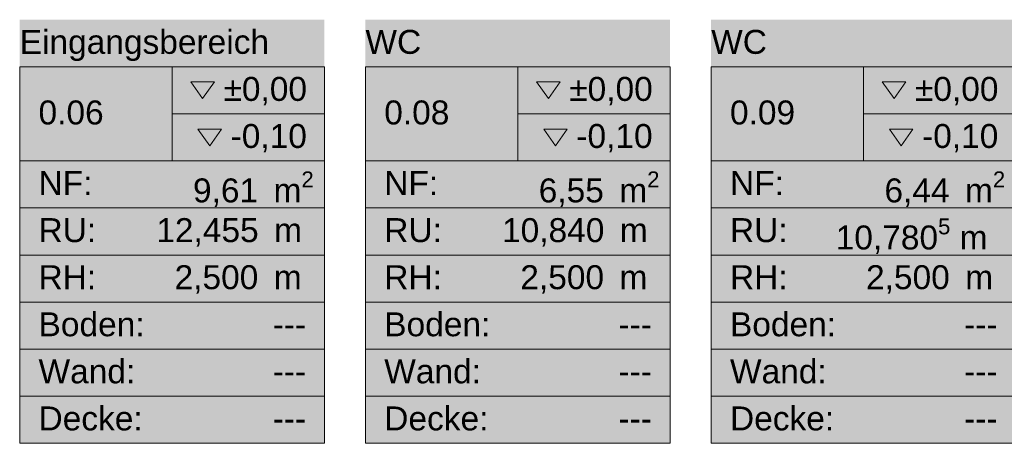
# Model space of a CAD drawing. Header units: metres. Extents: x -80 to 1923, y -189 to 69.
# Tile 35 of 256: x 861.18 to 868.37, y 42.43 to 45.52. Entities that reach past the tile are written whole.
import ezdxf
from ezdxf.enums import TextEntityAlignment as Align

# ---------------------------------------------------------------- set-up
doc = ezdxf.new("R2010")
doc.units = ezdxf.units.M
doc.header["$MEASUREMENT"] = 0
doc.layers.add('80 Raum', color=7, linetype='Continuous')
doc.styles.add('ERSTELLTER_STIL_3', font='arial.ttf')
doc.styles.add('ERSTELLTER_STIL_6', font='arial.ttf')

# ---------------------------------------------------------------- blocks, each defined once
blk = doc.blocks.new('WC_0.08_52_1', base_point=(865.2234, 44.3758))
at = {"layer": '80 Raum', "linetype": 'Continuous', "lineweight": 0, "true_color": 0x2a303f}
blk.add_hatch(color=169, dxfattribs=at).paths.add_polyline_path([(863.709, 42.427), (865.9338, 42.427), (865.9338, 45.5207), (863.709, 45.5207)])
at = {"layer": '80 Raum', "linetype": 'Continuous', "lineweight": 0, "true_color": 0x000000}
blk.add_hatch(color=18, dxfattribs=at).paths.add_polyline_path([(865.0107, 44.7221), (865.0966, 44.6006), (865.1826, 44.7221)])
at = {"layer": '80 Raum', "color": 7, "linetype": 'Continuous', "lineweight": 9}
for p, q in [((865.9338, 45.177), (863.709, 45.177)), ((863.709, 45.177), (863.709, 42.427)), ((863.709, 45.177), (865.9338, 45.177)), ((863.709, 44.4895), (863.709, 45.177)), ((864.8214, 45.177), (864.8214, 44.4895)), ((865.9338, 42.427), (865.9338, 45.177)), ((865.9338, 45.177), (865.9338, 44.4895)), ((864.8214, 44.8332), (865.9338, 44.8332)), ((865.9338, 44.4895), (863.709, 44.4895)), ((863.709, 44.4895), (865.9338, 44.4895)), ((863.709, 44.1457), (863.709, 44.4895)), ((865.9338, 44.4895), (865.9338, 44.1457)), ((865.9338, 44.1457), (863.709, 44.1457)), ((863.709, 44.1457), (865.9338, 44.1457)), ((863.709, 43.802), (863.709, 44.1457)), ((865.9338, 44.1457), (865.9338, 43.802)), ((865.9338, 43.802), (863.709, 43.802)), ((863.709, 43.802), (865.9338, 43.802)), ((863.709, 43.4582), (863.709, 43.802)), ((865.9338, 43.802), (865.9338, 43.4582)), ((865.9338, 43.4582), (863.709, 43.4582)), ((863.709, 43.4582), (865.9338, 43.4582)), ((863.709, 43.1145), (863.709, 43.4582)), ((865.9338, 43.4582), (865.9338, 43.1145)), ((865.9338, 43.1145), (863.709, 43.1145)), ((863.709, 43.1145), (865.9338, 43.1145)), ((863.709, 42.7707), (863.709, 43.1145)), ((865.9338, 43.1145), (865.9338, 42.7707)), ((865.9338, 42.7707), (863.709, 42.7707)), ((863.709, 42.7707), (865.9338, 42.7707)), ((863.709, 42.427), (863.709, 42.7707)), ((865.9338, 42.7707), (865.9338, 42.427)), ((863.709, 42.427), (865.9338, 42.427)), ((865.9338, 42.427), (863.709, 42.427))]:
    blk.add_line(p, q, dxfattribs=at)
at = {"layer": '80 Raum', "color": 7, "linetype": 'Continuous', "lineweight": 13, "flags": 128}
for points in [[(864.9589, 45.0659), (865.0448, 44.9443), (865.1308, 45.0659)], [(865.0107, 44.7221), (865.0966, 44.6006), (865.1826, 44.7221)]]:
    blk.add_lwpolyline(points, close=True, dxfattribs=at)
at = {"layer": '80 Raum', "color": 7, "lineweight": 9, "char_height": 0.175, "attachment_point": 1, "style": 'ERSTELLTER_STIL_3'}
for s, insert in [('\\A1;{\\pql;\\pt0,0.05;\\fArial|b0|i0|c0|p0;\\W1.000000;±0,00\\fArial|b0|i0|c0|p0;\\W1.000000;\\A1{\\H.66x;\\S^  ;}\\fArial|b0|i0|c0|p0;\\W1.000000;\\fArial|b0|i0|c0|p0;\\W1.000000;\\A1{\\H.66x;\\S^  ;}}', (865.1975, 45.1026)), ('\\A1;{\\pql;\\pt0,0.05;\\fArial|b0|i0|c0|p0;\\W1.000000;-0,10\\fArial|b0|i0|c0|p0;\\W1.000000;\\A1{\\H.66x;\\S^  ;}\\fArial|b0|i0|c0|p0;\\W1.000000;\\fArial|b0|i0|c0|p0;\\W1.000000;\\A1{\\H.66x;\\S^  ;}}', (865.2493, 44.7588)), ('\\A1;{\\pql;\\pt0,0.05;\\fArial|b0|i0|c0|p0;\\W1.000000;6,55\\fArial|b0|i0|c0|p0;\\W1.000000;\\A1{\\H.66x;\\S^  ;}\\fArial|b0|i0|c0|p0;\\W1.000000; m\\fArial|b0|i0|c0|p0;\\W1.000000;\\A1{\\H.66x;\\S2^  ;}}', (864.9745, 44.4126)), ('\\A1;{\\pql;\\pt0,0.05;\\fArial|b0|i0|c0|p0;\\W1.000000;10,840\\fArial|b0|i0|c0|p0;\\W1.000000;\\A1{\\H.66x;\\S^  ;}\\fArial|b0|i0|c0|p0;\\W1.000000; m\\fArial|b0|i0|c0|p0;\\W1.000000;\\A1{\\H.66x;\\S^  ;}}', (864.7066, 44.0713)), ('\\A1;{\\pql;\\pt0,0.05;\\fArial|b0|i0|c0|p0;\\W1.000000;2,500\\fArial|b0|i0|c0|p0;\\W1.000000;\\A1{\\H.66x;\\S^  ;}\\fArial|b0|i0|c0|p0;\\W1.000000; m\\fArial|b0|i0|c0|p0;\\W1.000000;\\A1{\\H.66x;\\S^  ;}}', (864.8401, 43.7276))]:
    blk.add_mtext(s, dxfattribs=dict(at, insert=insert))
at = {"layer": '80 Raum', "color": 7, "lineweight": 9}
for tag, style, p in [('ROOM_NAME', 'ERSTELLTER_STIL_6', (863.709, 45.4463)), ('DUMMY_850', 'ERSTELLTER_STIL_6', (865.7963, 45.4863)), ('ROOM_NUMBER', 'ERSTELLTER_STIL_3', (863.8465, 44.9307)), ('measuredNetAreaCode', 'ERSTELLTER_STIL_3', (863.8465, 44.4151)), ('perimeterCode', 'ERSTELLTER_STIL_3', (863.8465, 44.0713)), ('ceilingHeightCode', 'ERSTELLTER_STIL_3', (863.8465, 43.7276)), ('measuredAreaCode', 'ERSTELLTER_STIL_3', (863.8465, 43.3838)), ('DUMMY_851_0', 'ERSTELLTER_STIL_3', (865.5565, 43.3838)), ('DUMMY_852', 'ERSTELLTER_STIL_3', (863.8465, 43.0401)), ('DUMMY_851_1', 'ERSTELLTER_STIL_3', (865.5565, 43.0401)), ('DUMMY_853', 'ERSTELLTER_STIL_3', (863.8465, 42.6963)), ('DUMMY_851_2', 'ERSTELLTER_STIL_3', (865.5565, 42.6963))]:
    blk.add_attdef(tag, text='', height=0.175, dxfattribs=dict(at, style=style)).set_placement(p, align=Align.TOP_LEFT)
blk = doc.blocks.new('WC_0.09_53_1', base_point=(867.3462, 43.9738))
at = {"layer": '80 Raum', "linetype": 'Continuous', "lineweight": 0, "true_color": 0x2a303f}
blk.add_hatch(color=169, dxfattribs=at).paths.add_polyline_path([(866.2338, 42.427), (868.4586, 42.427), (868.4586, 45.5207), (866.2338, 45.5207)])
at = {"layer": '80 Raum', "linetype": 'Continuous', "lineweight": 0, "true_color": 0x000000}
blk.add_hatch(color=18, dxfattribs=at).paths.add_polyline_path([(867.5355, 44.7221), (867.6214, 44.6006), (867.7073, 44.7221)])
at = {"layer": '80 Raum', "color": 7, "linetype": 'Continuous', "lineweight": 9}
for p, q in [((868.4586, 45.177), (866.2338, 45.177)), ((866.2338, 45.177), (866.2338, 42.427)), ((866.2338, 45.177), (868.4586, 45.177)), ((866.2338, 44.4895), (866.2338, 45.177)), ((867.3462, 45.177), (867.3462, 44.4895)), ((868.4586, 42.427), (868.4586, 45.177)), ((868.4586, 45.177), (868.4586, 44.4895)), ((867.3462, 44.8332), (868.4586, 44.8332)), ((868.4586, 44.4895), (866.2338, 44.4895)), ((866.2338, 44.4895), (868.4586, 44.4895)), ((866.2338, 44.1457), (866.2338, 44.4895)), ((868.4586, 44.4895), (868.4586, 44.1457)), ((868.4586, 44.1457), (866.2338, 44.1457)), ((866.2338, 44.1457), (868.4586, 44.1457)), ((866.2338, 43.802), (866.2338, 44.1457)), ((868.4586, 44.1457), (868.4586, 43.802)), ((868.4586, 43.802), (866.2338, 43.802)), ((866.2338, 43.802), (868.4586, 43.802)), ((866.2338, 43.4582), (866.2338, 43.802)), ((868.4586, 43.802), (868.4586, 43.4582)), ((868.4586, 43.4582), (866.2338, 43.4582)), ((866.2338, 43.4582), (868.4586, 43.4582)), ((866.2338, 43.1145), (866.2338, 43.4582)), ((868.4586, 43.4582), (868.4586, 43.1145)), ((868.4586, 43.1145), (866.2338, 43.1145)), ((866.2338, 43.1145), (868.4586, 43.1145)), ((866.2338, 42.7707), (866.2338, 43.1145)), ((868.4586, 43.1145), (868.4586, 42.7707)), ((868.4586, 42.7707), (866.2338, 42.7707)), ((866.2338, 42.7707), (868.4586, 42.7707)), ((866.2338, 42.427), (866.2338, 42.7707)), ((868.4586, 42.7707), (868.4586, 42.427)), ((866.2338, 42.427), (868.4586, 42.427)), ((868.4586, 42.427), (866.2338, 42.427))]:
    blk.add_line(p, q, dxfattribs=at)
at = {"layer": '80 Raum', "color": 7, "linetype": 'Continuous', "lineweight": 13, "flags": 128}
for points in [[(867.4837, 45.0659), (867.5696, 44.9443), (867.6556, 45.0659)], [(867.5355, 44.7221), (867.6214, 44.6006), (867.7073, 44.7221)]]:
    blk.add_lwpolyline(points, close=True, dxfattribs=at)
at = {"layer": '80 Raum', "color": 7, "lineweight": 9, "char_height": 0.175, "attachment_point": 1, "style": 'ERSTELLTER_STIL_3'}
for s, insert in [('\\A1;{\\pql;\\pt0,0.05;\\fArial|b0|i0|c0|p0;\\W1.000000;±0,00\\fArial|b0|i0|c0|p0;\\W1.000000;\\A1{\\H.66x;\\S^  ;}\\fArial|b0|i0|c0|p0;\\W1.000000;\\fArial|b0|i0|c0|p0;\\W1.000000;\\A1{\\H.66x;\\S^  ;}}', (867.7222, 45.1026)), ('\\A1;{\\pql;\\pt0,0.05;\\fArial|b0|i0|c0|p0;\\W1.000000;-0,10\\fArial|b0|i0|c0|p0;\\W1.000000;\\A1{\\H.66x;\\S^  ;}\\fArial|b0|i0|c0|p0;\\W1.000000;\\fArial|b0|i0|c0|p0;\\W1.000000;\\A1{\\H.66x;\\S^  ;}}', (867.774, 44.7588)), ('\\A1;{\\pql;\\pt0,0.05;\\fArial|b0|i0|c0|p0;\\W1.000000;6,44\\fArial|b0|i0|c0|p0;\\W1.000000;\\A1{\\H.66x;\\S^  ;}\\fArial|b0|i0|c0|p0;\\W1.000000; m\\fArial|b0|i0|c0|p0;\\W1.000000;\\A1{\\H.66x;\\S2^  ;}}', (867.4993, 44.4126)), ('\\A1;{\\pql;\\pt0,0.05;\\fArial|b0|i0|c0|p0;\\W1.000000;10,780\\fArial|b0|i0|c0|p0;\\W1.000000;\\A1{\\H.66x;\\S5^  ;}\\fArial|b0|i0|c0|p0;\\W1.000000; m\\fArial|b0|i0|c0|p0;\\W1.000000;\\A1{\\H.66x;\\S^  ;}}', (867.1433, 44.0688)), ('\\A1;{\\pql;\\pt0,0.05;\\fArial|b0|i0|c0|p0;\\W1.000000;2,500\\fArial|b0|i0|c0|p0;\\W1.000000;\\A1{\\H.66x;\\S^  ;}\\fArial|b0|i0|c0|p0;\\W1.000000; m\\fArial|b0|i0|c0|p0;\\W1.000000;\\A1{\\H.66x;\\S^  ;}}', (867.3649, 43.7276))]:
    blk.add_mtext(s, dxfattribs=dict(at, insert=insert))
at = {"layer": '80 Raum', "color": 7, "lineweight": 9}
for tag, style, p in [('ROOM_NAME', 'ERSTELLTER_STIL_6', (866.2338, 45.4463)), ('DUMMY_850', 'ERSTELLTER_STIL_6', (868.3211, 45.4863)), ('ROOM_NUMBER', 'ERSTELLTER_STIL_3', (866.3713, 44.9307)), ('measuredNetAreaCode', 'ERSTELLTER_STIL_3', (866.3713, 44.4151)), ('perimeterCode', 'ERSTELLTER_STIL_3', (866.3713, 44.0713)), ('ceilingHeightCode', 'ERSTELLTER_STIL_3', (866.3713, 43.7276)), ('measuredAreaCode', 'ERSTELLTER_STIL_3', (866.3713, 43.3838)), ('DUMMY_851_0', 'ERSTELLTER_STIL_3', (868.0813, 43.3838)), ('DUMMY_852', 'ERSTELLTER_STIL_3', (866.3713, 43.0401)), ('DUMMY_851_1', 'ERSTELLTER_STIL_3', (868.0813, 43.0401)), ('DUMMY_853', 'ERSTELLTER_STIL_3', (866.3713, 42.6963)), ('DUMMY_851_2', 'ERSTELLTER_STIL_3', (868.0813, 42.6963))]:
    blk.add_attdef(tag, text='', height=0.175, dxfattribs=dict(at, style=style)).set_placement(p, align=Align.TOP_LEFT)
blk = doc.blocks.new('Eingangsbereich_0.06_59_1', base_point=(862.2966, 43.9738))
at = {"layer": '80 Raum', "linetype": 'Continuous', "lineweight": 0, "true_color": 0x2a303f}
blk.add_hatch(color=169, dxfattribs=at).paths.add_polyline_path([(861.1843, 42.427), (863.409, 42.427), (863.409, 45.5207), (861.1843, 45.5207)])
at = {"layer": '80 Raum', "linetype": 'Continuous', "lineweight": 0, "true_color": 0x000000}
blk.add_hatch(color=18, dxfattribs=at).paths.add_polyline_path([(862.4859, 44.7221), (862.5719, 44.6006), (862.6578, 44.7221)])
at = {"layer": '80 Raum', "color": 7, "linetype": 'Continuous', "lineweight": 9}
for p, q in [((863.409, 45.177), (861.1843, 45.177)), ((861.1843, 45.177), (861.1843, 42.427)), ((861.1843, 45.177), (863.409, 45.177)), ((861.1843, 44.4895), (861.1843, 45.177)), ((862.2966, 45.177), (862.2966, 44.4895)), ((863.409, 42.427), (863.409, 45.177)), ((863.409, 45.177), (863.409, 44.4895)), ((862.2966, 44.8332), (863.409, 44.8332)), ((863.409, 44.4895), (861.1843, 44.4895)), ((861.1843, 44.4895), (863.409, 44.4895)), ((861.1843, 44.1457), (861.1843, 44.4895)), ((863.409, 44.4895), (863.409, 44.1457)), ((863.409, 44.1457), (861.1843, 44.1457)), ((861.1843, 44.1457), (863.409, 44.1457)), ((861.1843, 43.802), (861.1843, 44.1457)), ((863.409, 44.1457), (863.409, 43.802)), ((863.409, 43.802), (861.1843, 43.802)), ((861.1843, 43.802), (863.409, 43.802)), ((861.1843, 43.4582), (861.1843, 43.802)), ((863.409, 43.802), (863.409, 43.4582)), ((863.409, 43.4582), (861.1843, 43.4582)), ((861.1843, 43.4582), (863.409, 43.4582)), ((861.1843, 43.1145), (861.1843, 43.4582)), ((863.409, 43.4582), (863.409, 43.1145)), ((863.409, 43.1145), (861.1843, 43.1145)), ((861.1843, 43.1145), (863.409, 43.1145)), ((861.1843, 42.7707), (861.1843, 43.1145)), ((863.409, 43.1145), (863.409, 42.7707)), ((863.409, 42.7707), (861.1843, 42.7707)), ((861.1843, 42.7707), (863.409, 42.7707)), ((861.1843, 42.427), (861.1843, 42.7707)), ((863.409, 42.7707), (863.409, 42.427)), ((861.1843, 42.427), (863.409, 42.427)), ((863.409, 42.427), (861.1843, 42.427))]:
    blk.add_line(p, q, dxfattribs=at)
at = {"layer": '80 Raum', "color": 7, "linetype": 'Continuous', "lineweight": 13, "flags": 128}
for points in [[(862.4341, 45.0659), (862.5201, 44.9443), (862.606, 45.0659)], [(862.4859, 44.7221), (862.5719, 44.6006), (862.6578, 44.7221)]]:
    blk.add_lwpolyline(points, close=True, dxfattribs=at)
at = {"layer": '80 Raum', "color": 7, "lineweight": 9, "char_height": 0.175, "attachment_point": 1, "style": 'ERSTELLTER_STIL_3'}
for s, insert in [('\\A1;{\\pql;\\pt0,0.05;\\fArial|b0|i0|c0|p0;\\W1.000000;±0,00\\fArial|b0|i0|c0|p0;\\W1.000000;\\A1{\\H.66x;\\S^  ;}\\fArial|b0|i0|c0|p0;\\W1.000000;\\fArial|b0|i0|c0|p0;\\W1.000000;\\A1{\\H.66x;\\S^  ;}}', (862.6727, 45.1026)), ('\\A1;{\\pql;\\pt0,0.05;\\fArial|b0|i0|c0|p0;\\W1.000000;-0,10\\fArial|b0|i0|c0|p0;\\W1.000000;\\A1{\\H.66x;\\S^  ;}\\fArial|b0|i0|c0|p0;\\W1.000000;\\fArial|b0|i0|c0|p0;\\W1.000000;\\A1{\\H.66x;\\S^  ;}}', (862.7245, 44.7588)), ('\\A1;{\\pql;\\pt0,0.05;\\fArial|b0|i0|c0|p0;\\W1.000000;9,61\\fArial|b0|i0|c0|p0;\\W1.000000;\\A1{\\H.66x;\\S^  ;}\\fArial|b0|i0|c0|p0;\\W1.000000; m\\fArial|b0|i0|c0|p0;\\W1.000000;\\A1{\\H.66x;\\S2^  ;}}', (862.4497, 44.4126)), ('\\A1;{\\pql;\\pt0,0.05;\\fArial|b0|i0|c0|p0;\\W1.000000;12,455\\fArial|b0|i0|c0|p0;\\W1.000000;\\A1{\\H.66x;\\S^  ;}\\fArial|b0|i0|c0|p0;\\W1.000000; m\\fArial|b0|i0|c0|p0;\\W1.000000;\\A1{\\H.66x;\\S^  ;}}', (862.1819, 44.0713)), ('\\A1;{\\pql;\\pt0,0.05;\\fArial|b0|i0|c0|p0;\\W1.000000;2,500\\fArial|b0|i0|c0|p0;\\W1.000000;\\A1{\\H.66x;\\S^  ;}\\fArial|b0|i0|c0|p0;\\W1.000000; m\\fArial|b0|i0|c0|p0;\\W1.000000;\\A1{\\H.66x;\\S^  ;}}', (862.3153, 43.7276))]:
    blk.add_mtext(s, dxfattribs=dict(at, insert=insert))
at = {"layer": '80 Raum', "color": 7, "lineweight": 9}
for tag, style, p in [('ROOM_NAME', 'ERSTELLTER_STIL_6', (861.1843, 45.4463)), ('DUMMY_850', 'ERSTELLTER_STIL_6', (863.2715, 45.4863)), ('ROOM_NUMBER', 'ERSTELLTER_STIL_3', (861.3218, 44.9307)), ('measuredNetAreaCode', 'ERSTELLTER_STIL_3', (861.3218, 44.4151)), ('perimeterCode', 'ERSTELLTER_STIL_3', (861.3218, 44.0713)), ('ceilingHeightCode', 'ERSTELLTER_STIL_3', (861.3218, 43.7276)), ('measuredAreaCode', 'ERSTELLTER_STIL_3', (861.3218, 43.3838)), ('DUMMY_851_0', 'ERSTELLTER_STIL_3', (863.0318, 43.3838)), ('DUMMY_852', 'ERSTELLTER_STIL_3', (861.3218, 43.0401)), ('DUMMY_851_1', 'ERSTELLTER_STIL_3', (863.0318, 43.0401)), ('DUMMY_853', 'ERSTELLTER_STIL_3', (861.3218, 42.6963)), ('DUMMY_851_2', 'ERSTELLTER_STIL_3', (863.0318, 42.6963))]:
    blk.add_attdef(tag, text='', height=0.175, dxfattribs=dict(at, style=style)).set_placement(p, align=Align.TOP_LEFT)

msp = doc.modelspace()

# ---------------------------------------------------------------- block references
at = {"layer": '80 Raum', "color": 7, "linetype": 'Continuous', "lineweight": 13}
ref = msp.add_blockref('Eingangsbereich_0.06_59_1', (862.2966, 43.9738), dxfattribs=at)
ref.add_attrib('ROOM_NAME', 'Eingangsbereich', dxfattribs={"color": 7, "lineweight": 9, "height": 0.175, "style": 'ERSTELLTER_STIL_6'}).set_placement((861.1843, 45.4463), align=Align.TOP_LEFT)
ref.add_attrib('ROOM_NUMBER', '0.06', dxfattribs={"color": 7, "lineweight": 9, "height": 0.175, "style": 'ERSTELLTER_STIL_3'}).set_placement((861.3218, 44.9307), align=Align.TOP_LEFT)
ref.add_attrib('measuredAreaCode', 'Boden: ', dxfattribs={"color": 7, "lineweight": 9, "height": 0.175, "style": 'ERSTELLTER_STIL_3'}).set_placement((861.3218, 43.3838), align=Align.TOP_LEFT)
ref.add_attrib('measuredNetAreaCode', 'NF: ', dxfattribs={"color": 7, "lineweight": 9, "height": 0.175, "style": 'ERSTELLTER_STIL_3'}).set_placement((861.3218, 44.4151), align=Align.TOP_LEFT)
ref.add_attrib('perimeterCode', 'RU: ', dxfattribs={"color": 7, "lineweight": 9, "height": 0.175, "style": 'ERSTELLTER_STIL_3'}).set_placement((861.3218, 44.0713), align=Align.TOP_LEFT)
ref.add_attrib('ceilingHeightCode', 'RH: ', dxfattribs={"color": 7, "lineweight": 9, "height": 0.175, "style": 'ERSTELLTER_STIL_3'}).set_placement((861.3218, 43.7276), align=Align.TOP_LEFT)
ref.add_attrib('DUMMY_851', '---', dxfattribs={"color": 7, "lineweight": 9, "height": 0.175, "style": 'ERSTELLTER_STIL_3'}).set_placement((863.0318, 43.3838), align=Align.TOP_LEFT)
ref.add_attrib('DUMMY_851_1', '---', dxfattribs={"color": 7, "lineweight": 9, "height": 0.175, "style": 'ERSTELLTER_STIL_3'}).set_placement((863.0318, 43.0401), align=Align.TOP_LEFT)
ref.add_attrib('DUMMY_851_2', '---', dxfattribs={"color": 7, "lineweight": 9, "height": 0.175, "style": 'ERSTELLTER_STIL_3'}).set_placement((863.0318, 42.6963), align=Align.TOP_LEFT)
ref.add_attrib('DUMMY_852', 'Wand: ', dxfattribs={"color": 7, "lineweight": 9, "height": 0.175, "style": 'ERSTELLTER_STIL_3'}).set_placement((861.3218, 43.0401), align=Align.TOP_LEFT)
ref.add_attrib('DUMMY_853', 'Decke: ', dxfattribs={"color": 7, "lineweight": 9, "height": 0.175, "style": 'ERSTELLTER_STIL_3'}).set_placement((861.3218, 42.6963), align=Align.TOP_LEFT)
ref = msp.add_blockref('WC_0.08_52_1', (865.2234, 44.3758), dxfattribs=at)
ref.add_attrib('ROOM_NAME', 'WC', dxfattribs={"color": 7, "lineweight": 9, "height": 0.175, "style": 'ERSTELLTER_STIL_6'}).set_placement((863.709, 45.4463), align=Align.TOP_LEFT)
ref.add_attrib('ROOM_NUMBER', '0.08', dxfattribs={"color": 7, "lineweight": 9, "height": 0.175, "style": 'ERSTELLTER_STIL_3'}).set_placement((863.8465, 44.9307), align=Align.TOP_LEFT)
ref.add_attrib('measuredAreaCode', 'Boden: ', dxfattribs={"color": 7, "lineweight": 9, "height": 0.175, "style": 'ERSTELLTER_STIL_3'}).set_placement((863.8465, 43.3838), align=Align.TOP_LEFT)
ref.add_attrib('measuredNetAreaCode', 'NF: ', dxfattribs={"color": 7, "lineweight": 9, "height": 0.175, "style": 'ERSTELLTER_STIL_3'}).set_placement((863.8465, 44.4151), align=Align.TOP_LEFT)
ref.add_attrib('perimeterCode', 'RU: ', dxfattribs={"color": 7, "lineweight": 9, "height": 0.175, "style": 'ERSTELLTER_STIL_3'}).set_placement((863.8465, 44.0713), align=Align.TOP_LEFT)
ref.add_attrib('ceilingHeightCode', 'RH: ', dxfattribs={"color": 7, "lineweight": 9, "height": 0.175, "style": 'ERSTELLTER_STIL_3'}).set_placement((863.8465, 43.7276), align=Align.TOP_LEFT)
ref.add_attrib('DUMMY_851', '---', dxfattribs={"color": 7, "lineweight": 9, "height": 0.175, "style": 'ERSTELLTER_STIL_3'}).set_placement((865.5565, 43.3838), align=Align.TOP_LEFT)
ref.add_attrib('DUMMY_851_1', '---', dxfattribs={"color": 7, "lineweight": 9, "height": 0.175, "style": 'ERSTELLTER_STIL_3'}).set_placement((865.5565, 43.0401), align=Align.TOP_LEFT)
ref.add_attrib('DUMMY_851_2', '---', dxfattribs={"color": 7, "lineweight": 9, "height": 0.175, "style": 'ERSTELLTER_STIL_3'}).set_placement((865.5565, 42.6963), align=Align.TOP_LEFT)
ref.add_attrib('DUMMY_852', 'Wand: ', dxfattribs={"color": 7, "lineweight": 9, "height": 0.175, "style": 'ERSTELLTER_STIL_3'}).set_placement((863.8465, 43.0401), align=Align.TOP_LEFT)
ref.add_attrib('DUMMY_853', 'Decke: ', dxfattribs={"color": 7, "lineweight": 9, "height": 0.175, "style": 'ERSTELLTER_STIL_3'}).set_placement((863.8465, 42.6963), align=Align.TOP_LEFT)
ref = msp.add_blockref('WC_0.09_53_1', (867.3462, 43.9738), dxfattribs=at)
ref.add_attrib('ROOM_NAME', 'WC', dxfattribs={"color": 7, "lineweight": 9, "height": 0.175, "style": 'ERSTELLTER_STIL_6'}).set_placement((866.2338, 45.4463), align=Align.TOP_LEFT)
ref.add_attrib('ROOM_NUMBER', '0.09', dxfattribs={"color": 7, "lineweight": 9, "height": 0.175, "style": 'ERSTELLTER_STIL_3'}).set_placement((866.3713, 44.9307), align=Align.TOP_LEFT)
ref.add_attrib('measuredAreaCode', 'Boden: ', dxfattribs={"color": 7, "lineweight": 9, "height": 0.175, "style": 'ERSTELLTER_STIL_3'}).set_placement((866.3713, 43.3838), align=Align.TOP_LEFT)
ref.add_attrib('measuredNetAreaCode', 'NF: ', dxfattribs={"color": 7, "lineweight": 9, "height": 0.175, "style": 'ERSTELLTER_STIL_3'}).set_placement((866.3713, 44.4151), align=Align.TOP_LEFT)
ref.add_attrib('perimeterCode', 'RU: ', dxfattribs={"color": 7, "lineweight": 9, "height": 0.175, "style": 'ERSTELLTER_STIL_3'}).set_placement((866.3713, 44.0713), align=Align.TOP_LEFT)
ref.add_attrib('ceilingHeightCode', 'RH: ', dxfattribs={"color": 7, "lineweight": 9, "height": 0.175, "style": 'ERSTELLTER_STIL_3'}).set_placement((866.3713, 43.7276), align=Align.TOP_LEFT)
ref.add_attrib('DUMMY_851', '---', dxfattribs={"color": 7, "lineweight": 9, "height": 0.175, "style": 'ERSTELLTER_STIL_3'}).set_placement((868.0813, 43.3838), align=Align.TOP_LEFT)
ref.add_attrib('DUMMY_851_1', '---', dxfattribs={"color": 7, "lineweight": 9, "height": 0.175, "style": 'ERSTELLTER_STIL_3'}).set_placement((868.0813, 43.0401), align=Align.TOP_LEFT)
ref.add_attrib('DUMMY_851_2', '---', dxfattribs={"color": 7, "lineweight": 9, "height": 0.175, "style": 'ERSTELLTER_STIL_3'}).set_placement((868.0813, 42.6963), align=Align.TOP_LEFT)
ref.add_attrib('DUMMY_852', 'Wand: ', dxfattribs={"color": 7, "lineweight": 9, "height": 0.175, "style": 'ERSTELLTER_STIL_3'}).set_placement((866.3713, 43.0401), align=Align.TOP_LEFT)
ref.add_attrib('DUMMY_853', 'Decke: ', dxfattribs={"color": 7, "lineweight": 9, "height": 0.175, "style": 'ERSTELLTER_STIL_3'}).set_placement((866.3713, 42.6963), align=Align.TOP_LEFT)

doc.saveas('drawing.dxf')
